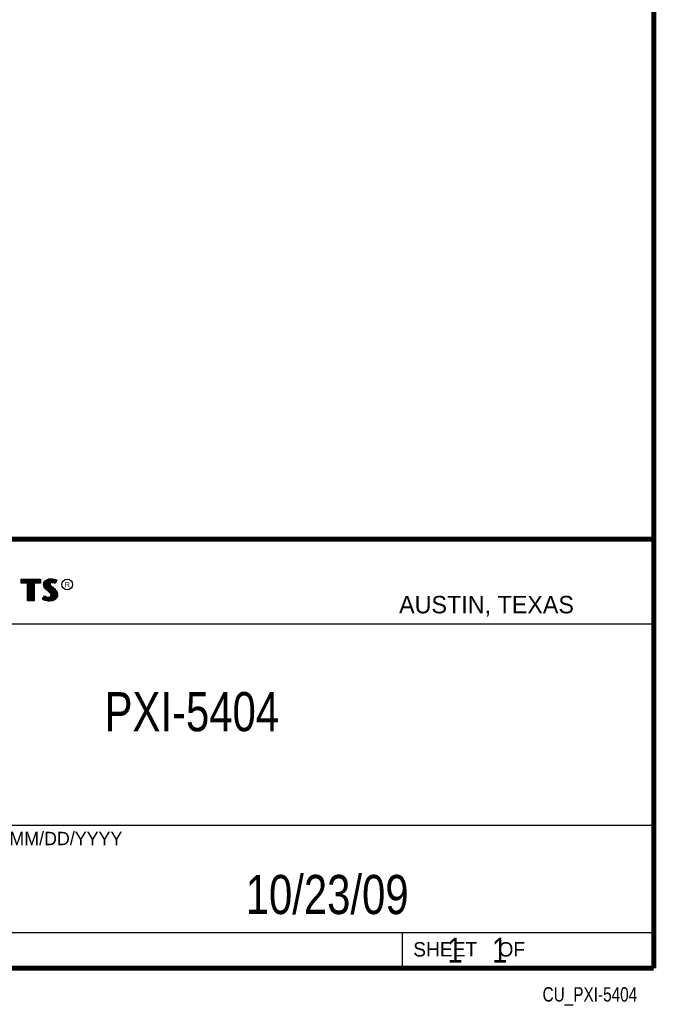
# Model space of a CAD drawing. Header units: inches. Extents: x 0.2 to 16.8, y 0.1 to 10.8.
# Tile 10 of 11: x 14.2 to 16.8, y 0.1 to 4. Entities that reach past the tile are written whole.
import ezdxf
from ezdxf.enums import TextEntityAlignment as Align

# ---------------------------------------------------------------- set-up
doc = ezdxf.new("R2010")
doc.units = ezdxf.units.IN
doc.header["$LTSCALE"] = 0.935
doc.header["$MEASUREMENT"] = 0
doc.layers.get('0').update_dxf_attribs({"linetype": 'CONTINUOUS'})
doc.styles.get("Standard").update_dxf_attribs({"font": 'txt', "width": 0.8})

msp = doc.modelspace()

# ---------------------------------------------------------------- linework, layer by layer
at = {"color": 2, "linetype": 'CONTINUOUS'}
for p, q in [((13.0652, 1.9695), (16.745, 1.9695)), ((16.745, 1.9695), (16.745, 0.2605)), ((14.2237, 1.8113), (14.3005, 1.8113)), ((14.2237, 1.795), (14.2237, 1.8113)), ((14.2262, 1.8087), (14.2979, 1.8087)), ((14.2262, 1.7975), (14.2262, 1.8087)), ((14.2282, 1.7975), (14.2282, 1.8087)), ((14.2317, 1.7975), (14.2317, 1.8087)), ((14.2351, 1.7975), (14.2351, 1.8087)), ((14.2386, 1.7975), (14.2386, 1.8087)), ((14.2421, 1.7975), (14.2421, 1.8087)), ((14.2456, 1.7975), (14.2456, 1.8087)), ((14.249, 1.7975), (14.249, 1.8087)), ((14.2514, 1.7975), (14.2525, 1.8087)), ((14.256, 1.7266), (14.256, 1.8087)), ((14.2595, 1.7266), (14.2595, 1.8087)), ((14.2629, 1.7266), (14.2629, 1.8087)), ((14.2664, 1.7266), (14.2664, 1.8087)), ((14.2699, 1.7266), (14.2699, 1.8087)), ((14.2727, 1.7975), (14.2734, 1.8087)), ((14.2768, 1.7975), (14.2768, 1.8087)), ((14.2803, 1.7975), (14.2803, 1.8087)), ((14.2838, 1.7975), (14.2838, 1.8087)), ((14.2873, 1.7975), (14.2873, 1.8087)), ((14.2907, 1.7975), (14.2907, 1.8087)), ((14.2942, 1.7975), (14.2942, 1.8087)), ((14.2979, 1.8087), (14.2979, 1.7975)), ((14.3005, 1.8113), (14.3005, 1.795)), ((14.3194, 1.8038), (14.3255, 1.8083)), ((14.3255, 1.8083), (14.3342, 1.8118)), ((14.3268, 1.8061), (14.3349, 1.8093)), ((14.3325, 1.7655), (14.3325, 1.8084)), ((14.3342, 1.8118), (14.3438, 1.8128)), ((14.3349, 1.8093), (14.3439, 1.8103)), ((14.337, 1.7936), (14.3359, 1.8094)), ((14.3394, 1.7967), (14.3394, 1.8098)), ((14.3429, 1.7984), (14.3429, 1.8102)), ((14.3438, 1.8128), (14.3503, 1.8124)), ((14.3439, 1.8103), (14.3499, 1.8099)), ((14.3464, 1.7991), (14.3464, 1.8101)), ((14.3498, 1.7991), (14.3498, 1.8099)), ((14.3499, 1.8099), (14.3567, 1.8085)), ((14.3503, 1.8124), (14.3573, 1.8109)), ((14.3533, 1.7985), (14.3533, 1.8092)), ((14.3567, 1.8085), (14.3607, 1.807)), ((14.3568, 1.7976), (14.3568, 1.8084)), ((14.3573, 1.8109), (14.3617, 1.8094)), ((14.3617, 1.8094), (14.3665, 1.8071)), ((14.2488, 1.795), (14.2237, 1.795)), ((14.2514, 1.7975), (14.2262, 1.7975)), ((14.2488, 1.724), (14.2488, 1.795)), ((14.2514, 1.7266), (14.2514, 1.7975)), ((14.2979, 1.7975), (14.2727, 1.7975)), ((14.2727, 1.7975), (14.2727, 1.7266)), ((14.3005, 1.795), (14.2753, 1.795)), ((14.2753, 1.795), (14.2753, 1.724)), ((14.3132, 1.7895), (14.3147, 1.797)), ((14.3138, 1.7838), (14.3132, 1.7895)), ((14.3158, 1.7787), (14.3138, 1.7838)), ((14.3147, 1.797), (14.3194, 1.8038)), ((14.3158, 1.7893), (14.3171, 1.796)), ((14.3163, 1.7844), (14.3158, 1.7893)), ((14.3185, 1.7748), (14.3158, 1.7787)), ((14.318, 1.7798), (14.3163, 1.7844)), ((14.3171, 1.796), (14.3212, 1.8021)), ((14.3204, 1.7764), (14.318, 1.7798)), ((14.3237, 1.7695), (14.3185, 1.7748)), ((14.3186, 1.7785), (14.3186, 1.7981)), ((14.3255, 1.7714), (14.3204, 1.7764)), ((14.3212, 1.8021), (14.3268, 1.8061)), ((14.322, 1.7748), (14.322, 1.8026)), ((14.3357, 1.7595), (14.3237, 1.7695)), ((14.3255, 1.7713), (14.3255, 1.8052)), ((14.3375, 1.7613), (14.3255, 1.7714)), ((14.329, 1.7684), (14.329, 1.807)), ((14.3359, 1.7626), (14.3368, 1.7911)), ((14.337, 1.7936), (14.3368, 1.7911)), ((14.3368, 1.7911), (14.3376, 1.7874)), ((14.3387, 1.7962), (14.337, 1.7936)), ((14.3376, 1.7874), (14.3413, 1.7829)), ((14.3411, 1.7979), (14.3387, 1.7962)), ((14.3395, 1.7928), (14.3393, 1.7913)), ((14.3393, 1.7913), (14.3399, 1.7886)), ((14.3394, 1.7594), (14.3394, 1.7852)), ((14.3405, 1.7944), (14.3395, 1.7928)), ((14.3399, 1.7886), (14.3431, 1.7847)), ((14.3422, 1.7956), (14.3405, 1.7944)), ((14.3442, 1.7988), (14.3411, 1.7979)), ((14.3413, 1.7829), (14.3529, 1.7732)), ((14.3447, 1.7964), (14.3422, 1.7956)), ((14.3429, 1.7552), (14.3429, 1.7815)), ((14.3431, 1.7847), (14.3546, 1.7751)), ((14.3474, 1.7992), (14.3442, 1.7988)), ((14.3474, 1.7967), (14.3447, 1.7964)), ((14.3464, 1.7266), (14.3464, 1.7787)), ((14.3506, 1.799), (14.3474, 1.7992)), ((14.3503, 1.7965), (14.3474, 1.7967)), ((14.3498, 1.7271), (14.3498, 1.7758)), ((14.3548, 1.7956), (14.3503, 1.7965)), ((14.3554, 1.7981), (14.3506, 1.799)), ((14.3529, 1.7732), (14.356, 1.7701)), ((14.3533, 1.7293), (14.3533, 1.7728)), ((14.3546, 1.7751), (14.3578, 1.7719)), ((14.3572, 1.7949), (14.3548, 1.7956)), ((14.3583, 1.7972), (14.3554, 1.7981)), ((14.356, 1.7701), (14.359, 1.767)), ((14.3568, 1.7306), (14.3568, 1.7693)), ((14.3596, 1.7934), (14.3572, 1.7949)), ((14.3578, 1.7719), (14.3609, 1.7686)), ((14.3586, 1.797), (14.3583, 1.7972)), ((14.3631, 1.806), (14.3586, 1.797)), ((14.3665, 1.8071), (14.3596, 1.7934)), ((14.3603, 1.8003), (14.3603, 1.8072)), ((14.3607, 1.807), (14.3631, 1.806)), ((14.3609, 1.7686), (14.3645, 1.764)), ((14.3092, 1.7305), (14.317, 1.7449)), ((14.3141, 1.7272), (14.3092, 1.7305)), ((14.3125, 1.7314), (14.3178, 1.7412)), ((14.3153, 1.7295), (14.3125, 1.7314)), ((14.3151, 1.7296), (14.3151, 1.7361)), ((14.3197, 1.7277), (14.3153, 1.7295)), ((14.317, 1.7449), (14.3203, 1.7425)), ((14.3178, 1.7412), (14.319, 1.7404)), ((14.3186, 1.728), (14.319, 1.7404)), ((14.319, 1.7404), (14.3226, 1.7385)), ((14.3203, 1.7425), (14.3236, 1.7409)), ((14.322, 1.7272), (14.322, 1.7387)), ((14.3226, 1.7385), (14.3274, 1.7369)), ((14.3236, 1.7409), (14.3279, 1.7394)), ((14.3255, 1.7264), (14.3255, 1.7376)), ((14.3274, 1.7369), (14.3318, 1.7364)), ((14.3279, 1.7394), (14.3318, 1.7389)), ((14.329, 1.7259), (14.329, 1.7367)), ((14.3318, 1.7389), (14.3354, 1.7392)), ((14.3318, 1.7364), (14.336, 1.7367)), ((14.3325, 1.7254), (14.3325, 1.7363)), ((14.3354, 1.7392), (14.3381, 1.7403)), ((14.3396, 1.7556), (14.3357, 1.7595)), ((14.3359, 1.7252), (14.3359, 1.7367)), ((14.336, 1.7367), (14.3393, 1.738)), ((14.3416, 1.7572), (14.3375, 1.7613)), ((14.3381, 1.7403), (14.3407, 1.7421)), ((14.3393, 1.738), (14.3426, 1.7403)), ((14.3394, 1.7257), (14.3394, 1.7381)), ((14.3419, 1.752), (14.3396, 1.7556)), ((14.3407, 1.7421), (14.3422, 1.7445)), ((14.3442, 1.753), (14.3416, 1.7572)), ((14.3429, 1.7482), (14.3419, 1.752)), ((14.3422, 1.7445), (14.3429, 1.7482)), ((14.3426, 1.7403), (14.3446, 1.7435)), ((14.3429, 1.7262), (14.3429, 1.7405)), ((14.3455, 1.7483), (14.3442, 1.753)), ((14.3446, 1.7435), (14.3455, 1.7483)), ((14.358, 1.7319), (14.3492, 1.727)), ((14.3596, 1.7299), (14.35, 1.7245)), ((14.3631, 1.7376), (14.358, 1.7319)), ((14.359, 1.767), (14.3624, 1.7626)), ((14.3653, 1.7362), (14.3596, 1.7299)), ((14.3603, 1.7344), (14.3603, 1.7654)), ((14.3624, 1.7626), (14.3649, 1.7576)), ((14.3657, 1.7434), (14.3631, 1.7376)), ((14.3637, 1.7383), (14.3649, 1.7576)), ((14.3645, 1.764), (14.3672, 1.7586)), ((14.3649, 1.7576), (14.3661, 1.7537)), ((14.3681, 1.7427), (14.3653, 1.7362)), ((14.3665, 1.7485), (14.3657, 1.7434)), ((14.3661, 1.7537), (14.3665, 1.7485)), ((14.3672, 1.7586), (14.3686, 1.7542)), ((14.369, 1.7484), (14.3681, 1.7427)), ((14.3686, 1.7542), (14.369, 1.7484)), ((14.2753, 1.724), (14.2488, 1.724)), ((14.2727, 1.7266), (14.2514, 1.7266)), ((14.3189, 1.7253), (14.3141, 1.7272)), ((14.326, 1.7238), (14.3189, 1.7253)), ((14.3264, 1.7263), (14.3197, 1.7277)), ((14.332, 1.7229), (14.326, 1.7238)), ((14.3322, 1.7254), (14.3264, 1.7263)), ((14.3363, 1.7227), (14.332, 1.7229)), ((14.3362, 1.7253), (14.3322, 1.7254)), ((14.3492, 1.727), (14.3362, 1.7253)), ((14.35, 1.7245), (14.3363, 1.7227)), ((13.0653, 1.6329), (16.75, 1.6329)), ((13.0652, 0.8295), (16.745, 0.8295)), ((13.0652, 0.4005), (16.745, 0.4005)), ((15.745, 0.4005), (15.745, 0.2605)), ((13.0652, 0.2605), (16.745, 0.2605)), ((15.7462, 0.2607), (16.7462, 0.2607)), ((15.7462, 0.2607), (15.7462, 0.2602)), ((15.7462, 0.2602), (16.7462, 0.2602)), ((16.7462, 0.2607), (16.7462, 0.2602))]:
    msp.add_line(p, q, dxfattribs=at)
at = {"color": 7, "linetype": 'CONTINUOUS', "const_width": 0.02}
for points in [[(16.75, 0.2586), (16.75, 10.7586)], [(11.4718, 1.9702), (16.75, 1.9707)], [(0.25, 0.2586), (16.75, 0.2586)]]:
    msp.add_lwpolyline(points, dxfattribs=at)
at = {"color": 2, "linetype": 'CONTINUOUS'}
msp.add_circle((14.4074, 1.7896), 0.0215, dxfattribs=at)

# ---------------------------------------------------------------- texts
for s, height, p in [('R', 0.0217, (14.3971, 1.7782)), ('AUSTIN, TEXAS', 0.069617, (15.7327, 1.6745)), ('MM/DD/YYYY', 0.05325, (14.1765, 0.7494)), ('SHEET    OF', 0.057262, (15.7892, 0.3052))]:
    msp.add_text(s, height=height, dxfattribs=at).set_placement(p)
at = {"color": 2, "linetype": 'CONTINUOUS', "width": 0.8}
msp.add_text('CU_PXI-5404', height=0.057262, dxfattribs=at).set_placement((16.6837, 0.1254), align=Align.RIGHT)
at = {"color": 7, "linetype": 'CONTINUOUS'}
for s, insert, char_height, width, attachment_point in [('PXI-5404\\P ', (14.9051, 1.3603), 0.15625, 1, 2), ('10/23/09 ', (15.4455, 0.6307), 0.15625, 1.125, 2), ('    1    1', (15.8075, 0.3805), 0.1, 0.8, 1)]:
    msp.add_mtext(s, dxfattribs=dict(at, insert=insert, char_height=char_height, width=width, attachment_point=attachment_point))

doc.saveas('drawing.dxf')
